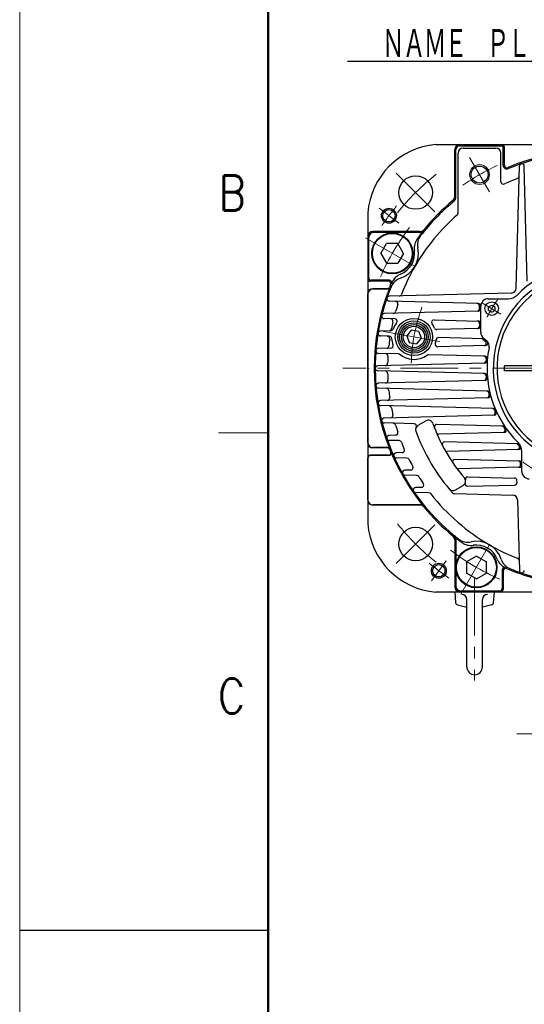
# Model space of a CAD drawing. Header units: millimetres. Extents: x 0 to 1733, y 0 to 1188.
# Tile 45 of 154: x 0 to 203, y 564 to 960. Entities that reach past the tile are written whole.
import ezdxf

# ---------------------------------------------------------------- set-up
doc = ezdxf.new("R2010")
doc.units = ezdxf.units.MM
doc.header["$LTSCALE"] = 0.727559
doc.linetypes.add('CENTER', pattern=[50.8, 31.75, -6.35, 6.35, -6.35])
doc.linetypes.add('DOTSX', pattern=[6.35, 3.175, -3.175])
doc.layers.add('NoLayerName_001', color=7, linetype='Continuous')
doc.layers.add('NoLayerName_002', color=7, linetype='Continuous')
doc.styles.get("Standard").update_dxf_attribs({"font": 'txt', "bigfont": 'extfont2'})
doc.dimstyles.get("Standard").update_dxf_attribs({"dimtxt": 2.5, "dimasz": 2.5, "dimexe": 1, "dimexo": 1, "dimtad": 1, "dimdec": 3, "dimzin": 0, "dimdsep": 46, "dimtxsty": 'Standard', "dimcen": 2.5, "dimadec": 3, "dimazin": 0, "dimtfac": 0.75, "dimtdec": 3, "dimtmove": 0, "dimatfit": 3, "dimfxl": 1, "dimarcsym": 0})

msp = doc.modelspace()

# ---------------------------------------------------------------- linework, layer by layer
at = {"layer": 'NoLayerName_001', "color": 7, "linetype": 'Continuous', "lineweight": 13}
msp.add_line((0, 0), (0, 1188), dxfattribs=at)
at = {"layer": 'NoLayerName_001', "color": 7, "linetype": 'Continuous', "lineweight": 50}
msp.add_line((100, 40), (100, 1148), dxfattribs=at)
at = {"layer": 'NoLayerName_001', "color": 7, "linetype": 'Continuous', "lineweight": 25}
for p, q in [((167.4, 909.99999775), (292.601, 909.99999775)), ((175, 889.00180932), (175, 907.99999775)), ((175.5, 889.00180932), (175.5, 907.99999775)), ((177, 909.49999775), (194, 909.49999775)), ((178.4, 908.59999775), (191.6, 908.59999775)), ((194.5, 901.70832046), (194.5, 908.99999775)), ((195, 901.70832046), (195, 908.99999775)), ((176.4, 882.51271646), (176.4, 906.59999775)), ((193.6, 895.07222963), (193.6, 906.59999775)), ((199.71440888, 852.23254963), (201.00034268, 901.3403801)), ((204.21027908, 855.10860053), (202.99965732, 901.3403801)), ((140, 882.59999775), (140, 757.39899775)), ((140.401, 856.40146424), (140.401, 872.59853126)), ((160.99818843, 874.99999775), (142, 874.99999775)), ((160.92687929, 874.59853126), (142.401, 874.59853126)), ((145.31765015, 866.24999775), (147.60515015, 870.24999775)), ((152.18015015, 870.24999775), (147.60515015, 870.24999775)), ((154.46765015, 866.24999775), (152.18015015, 870.24999775)), ((145.31765015, 866.24999775), (147.60515015, 862.24999775)), ((154.46765015, 866.24999775), (152.18015015, 862.24999775)), ((147.60515015, 862.24999775), (152.18015015, 862.24999775)), ((148.29167729, 854.99999775), (141, 854.99999775)), ((148.67700754, 855.40146424), (141.401, 855.40146424)), ((147.88270584, 851.99999775), (142, 851.99999775)), ((142.087, 851.91272243), (147.96970584, 851.91272243)), ((140.087, 790.08727307), (140.087, 849.91272243)), ((197.76744812, 850.28558887), (148.65961765, 848.99965507)), ((188.5, 847.99999077), (196.53359206, 847.99999077)), ((184.52617695, 846.06114152), (148.65961765, 847.00034043)), ((185, 843.97994889), (185, 845.03941247)), ((185.5, 834.4316903), (185.5, 844.99999077)), ((188.63164438, 844.72335308), (189.88164438, 845.44504092)), ((188.63164438, 843.27997741), (188.63164438, 844.72335308)), ((189.88164438, 845.44504092), (191.13164438, 844.72335308)), ((191.13164438, 844.72335308), (191.13164438, 843.27997741)), ((184.52617695, 842.99338452), (146.57718043, 841.99965507)), ((150.86086874, 839.8881681), (146.57718043, 840.00034043)), ((189.88164438, 842.55828957), (188.63164438, 843.27997741)), ((189.88164438, 842.55828957), (191.13164438, 843.27997741)), ((166.71338216, 839.47305543), (184.42617695, 839.00922957)), ((184.52617695, 836.0315157), (167.79125408, 835.59329633)), ((185, 838.02004661), (185, 837.01808007)), ((149.26700901, 835.1082219), (145.12100931, 834.99965507)), ((148.65084621, 832.90790839), (145.12100931, 833.00034043)), ((157.55182303, 835.31313258), (155.69625504, 833.10175275)), ((155.69625504, 833.10175275), (156.68358214, 830.38909382)), ((160.51929367, 834.78988744), (157.55182303, 835.31313258)), ((161.50662078, 832.07722851), (159.65105278, 829.86584868)), ((160.51929367, 834.78988744), (161.50662078, 832.07722851)), ((186.51100938, 831.91650513), (168.55505736, 832.38669828)), ((186.61300876, 832.09946732), (187.76315142, 831.168892)), ((149.24512835, 828.13021672), (144.2591802, 827.99965507)), ((156.68358214, 830.38909382), (159.65105278, 829.86584868)), ((187.42811284, 829.13007336), (168.17830533, 828.62599941)), ((186.29232576, 831.7157673), (187.31492235, 830.88838895)), ((152.37135606, 825.78791562), (144.2591802, 826.00034043)), ((187.20124248, 824.87586295), (164.46701471, 825.47117966)), ((187.14022135, 822.130007), (143.97382305, 820.99965507)), ((213.30000042, 820.99999997), (195.00000088, 820.99999997)), ((195.00000088, 819.00000002), (195.00000088, 820.99999997)), ((187.14022135, 817.8699885), (143.97382305, 819.00034043)), ((213.30000042, 819.00000002), (195.00000088, 819.00000002)), ((187.20124248, 815.12413255), (144.2591802, 813.99965507)), ((188.24153231, 810.848622), (144.2591802, 812.00034043)), ((188.42194124, 808.13352988), (145.12100931, 806.99965507)), ((190.61189666, 803.80911962), (145.12100931, 805.00034043)), ((190.90158059, 801.16033034), (146.57718043, 799.99965507)), ((158.63434996, 797.68461233), (146.57718043, 798.00034043)), ((160.29067592, 797.07380881), (163.37354651, 798.85370498)), ((194.51972886, 796.74492061), (167.8380551, 797.44360483)), ((151.18205975, 793.06570755), (148.65961765, 792.99965507)), ((194.89139722, 794.21027683), (168.60064906, 793.52182936)), ((152.67815535, 790.89511131), (148.65961765, 791.00034043)), ((200.42340331, 789.64485799), (170.97630447, 790.41595741)), ((148.29167729, 784.99999775), (141, 784.99999775)), ((148.42233008, 784.91272243), (141.087, 784.91272243)), ((147.88270584, 787.99999775), (142, 787.99999775)), ((147.94141652, 788.08727307), (142.087, 788.08727307)), ((153.84127872, 786.06310797), (151.41811034, 785.99965507)), ((200.62103716, 787.28807906), (171.98769664, 786.53828865)), ((202.00000698, 778.49999775), (202.00000698, 786.53358981)), ((140.087, 767.08727307), (140.087, 783.91272243)), ((155.78620471, 783.88595785), (151.41811034, 784.00034043)), ((201.02618392, 782.7013073), (175.19145215, 783.37781356)), ((201.50000698, 781.19336458), (201.50000698, 781.71474294)), ((157.26737045, 779.06093536), (154.92717089, 778.99965507)), ((159.72692866, 776.87465434), (154.92717089, 777.00034043)), ((201.02618392, 780.20680021), (176.48151332, 779.5640754)), ((175.29067592, 771.0930467), (178.37354651, 772.87294287)), ((180.20690429, 772.54716067), (199.09966846, 773.04188511)), ((180.30929173, 776.3356862), (199.07864133, 775.84419348)), ((200.07314884, 774.06771939), (200.05212171, 774.87071311)), ((161.57520086, 772.05927235), (159.29850912, 771.99965507)), ((164.65224633, 769.86014788), (159.29850912, 770.00034043)), ((174.88447371, 769.59220758), (198.31042969, 768.97877733)), ((160.99818843, 764.99999775), (142, 764.99999775)), ((161.03895057, 765.08727307), (142.087, 765.08727307)), ((200.25739044, 767.03181658), (201.00034268, 738.6596154)), ((175, 750.99818618), (175, 731.99999775)), ((175.40146649, 750.92687704), (175.40146649, 732.40099775)), ((183.75, 744.4676479), (179.75, 742.1801479)), ((179.75, 742.1801479), (179.75, 737.6051479)), ((183.75, 744.4676479), (187.75, 742.1801479)), ((187.75, 737.6051479), (187.75, 742.1801479)), ((183.75, 735.3176479), (179.75, 737.6051479)), ((183.75, 735.3176479), (187.75, 737.6051479)), ((194.09853351, 738.89033349), (194.09853351, 731.40099775)), ((194.5, 738.50153151), (194.5, 730.99999775)), ((208.00000062, 729.99999775), (167.4, 729.99999775)), ((175, 729.99999775), (175.37487985, 725.7151015)), ((193.09853351, 730.40099775), (177.40146649, 730.40099775)), ((190.62468269, 725.71010124), (191, 729.99999775)), ((179.85, 699.84999775), (179.85, 726.99999775)), ((186.15, 699.84999775), (186.15, 726.99999775)), ((176.12853892, 724.83211474), (179.85978178, 723.89930402)), ((189.87102361, 724.82711448), (186.15978178, 723.89930402)), ((0, 594), (100, 594))]:
    msp.add_line(p, q, dxfattribs=at)
at = {"layer": 'NoLayerName_001', "color": 4, "linetype": 'CENTER', "lineweight": 13}
for p, q in [((180.99998819, 904.87048098), (188.99998815, 891.01407453)), ((167.06732705, 882.93176616), (151.51136748, 898.48850497)), ((152.53235553, 878.376055), (144.54600042, 884.39420523)), ((139.06733604, 872.49999844), (160.71797059, 859.99999875)), ((193.62221027, 841.75410876), (186.17555666, 846.22850966)), ((146.2913413, 834.7600928), (170.91153451, 830.41888846)), ((213.30000042, 820), (130, 820)), ((167.06823159, 757.0673248), (151.51149278, 741.51136523)), ((177.50000247, 729.06733463), (190.00000216, 750.71796919)), ((171.62394275, 742.53235328), (165.60579252, 734.54599817)), ((183, 735.61060003), (183, 694.36901084)), ((260, 673), (200, 673))]:
    msp.add_line(p, q, dxfattribs=at)
at = {"layer": 'NoLayerName_001', "color": 2, "linetype": 'DOTSX', "lineweight": 13}
for p, q in [((140.5, 820.01731025), (140.5, 819.98268525)), ((140.5, 820.01731025), (140.5, 819.98268525)), ((140.5, 820.01731025), (140.5, 819.98268525)), ((140.5, 791.51731025), (140.5, 791.48268525)), ((193.51725, 730.49999775), (193.48275, 730.49999775))]:
    msp.add_line(p, q, dxfattribs=at)
at = {"layer": 'NoLayerName_001', "color": 2, "linetype": 'Continuous', "lineweight": 13}
msp.add_line((100, 794), (80, 794), dxfattribs=at)
at = {"layer": 'NoLayerName_001', "color": 4, "linetype": 'Continuous', "lineweight": 13}
msp.add_circle((184.99998819, 897.94227772), 4, dxfattribs=at)
at = {"layer": 'NoLayerName_001', "color": 7, "linetype": 'Continuous', "lineweight": 25}
for centre, radius in [((184.99998819, 897.94227772), 3.4), ((159.289, 890.71099775), 6.75), ((148.53917798, 881.38513011), 3), ((148.53917798, 881.38513011), 2.5), ((149.89265015, 866.24999775), 8.25), ((149.89265015, 866.24999775), 8), ((189.88164438, 844.00166524), 2.75), ((158.60143791, 832.58949063), 7.5), ((158.60143791, 832.58949063), 6.5), ((158.60143791, 832.58949063), 5.75), ((158.60143791, 832.58949063), 5), ((158.60143791, 832.58949063), 4.305), ((159.289, 749.28999775), 6.75), ((183.75, 739.8926479), 8.25), ((183.75, 739.8926479), 8), ((168.61486764, 738.53917573), 3), ((168.61486764, 738.53917573), 2.5)]:
    msp.add_circle(centre, radius, dxfattribs=at)
for centre, radius, start, end in [((169.896, 880.10399775), 30.0001, 94.7743, 175.22555), ((177, 907.99999775), 2, 90, 180), ((177, 907.99999775), 1.5, 90, 180), ((178.4, 906.59999775), 2, 90, 180), ((191.6, 906.59999775), 2, 0, 90), ((194, 908.99999775), 1, 360, 90), ((194, 908.99999775), 0.5, 360, 90), ((230, 819.99999775), 87.5, 90, 112.5928921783), ((230, 819.99999775), 87, 90, 112.5928921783), ((196, 901.70832046), 1.5, 180, 292.5928921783), ((196, 901.70832046), 1, 180, 292.5928921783), ((202, 901.31420315), 1, 1.5, 178.5), ((230, 819.99999775), 82, 111.2664338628, 115.2460271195), ((199.89545624, 897.34801935), 1, 291.2664338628, 358.5), ((194.6, 895.07222963), 1, 180, 295.2460271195), ((230, 819.99999775), 87.5, 129.558929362, 140.441070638), ((173, 889.00180932), 2, 309.558929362, 0), ((173, 889.00180932), 2.5, 309.558929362, 0), ((230, 819.99999775), 87, 129.8253411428, 142.161887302), ((230, 819.99999775), 87, 129.558929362, 129.8253411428), ((230, 819.99999775), 82, 131.1346863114, 150.0000093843), ((175.4, 882.51271646), 1, 311.1346863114, 0), ((160.99818843, 876.99999775), 2, 270, 320.441070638), ((142, 872.99999775), 2, 90, 180), ((142.401, 872.59853126), 2, 90, 180), ((164.72765278, 868.46865451), 6, 143.4038848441, 188.5058976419), ((230, 819.99999775), 87.3, 140.6688000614, 143.4038848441), ((166.03048193, 869.6880321), 6, 142.161887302, 192.0266369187), ((160.92687929, 876.59853126), 2, 270, 320.6688000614), ((149.89264313, 866.24998632), 10.5, 287.9733796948, 12.0266369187), ((149.89264313, 866.24998632), 9, 291.4941189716, 8.5058976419), ((230, 819.99999775), 82, 150.0000093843, 158.7335661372), ((230, 819.99999775), 42, 78.6752060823, 135.4020552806), ((141, 855.99999775), 1, 180, 270), ((141.401, 856.40146424), 1, 180, 270), ((154.98413209, 850.55518654), 6, 107.9733796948, 157.8381293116), ((155.38872898, 852.29315859), 6, 111.4941189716, 156.5961317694), ((230, 820), 39.49999901, 318.3301342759, 270), ((230, 819.99999775), 38, 319.6850908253, 270.7214736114), ((230, 820), 37.99999905, 319.6850908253, 270.7162158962), ((142, 849.99999775), 2, 90, 180), ((142.087, 849.91272243), 2, 90, 180), ((230, 819.99999775), 87.413, 158.144864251, 201.855135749), ((230, 819.99999775), 87, 157.8381293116, 180), ((147.88270584, 852.99999775), 1, 270, 338.1065719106), ((147.94141652, 852.91272243), 1, 270, 338.144864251), ((148.29167729, 853.99999775), 1, 337.4071078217, 90), ((148.67700754, 854.40146424), 1, 337.0705378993, 90), ((230, 819.99999775), 87.5, 157.4071078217, 158.1065719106), ((230, 819.99999775), 87.3, 156.5961317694, 157.0705378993), ((197.71509423, 852.28490352), 2, 271.5, 358.5), ((148.6857946, 847.99999775), 1, 91.5, 268.5), ((152.6519784, 850.10454151), 1, 271.5, 338.7335661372), ((188.5, 844.99999077), 3, 90, 180), ((196.53359206, 852.99999077), 5, 270, 315.4020552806), ((151.1558828, 845.93463063), 1, 341.7921266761, 88.5), ((230, 819.99999775), 82, 161.7921266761, 163.8426533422), ((184, 843.97994889), 1, 271.5, 0), ((184.0006179, 845.07456097), 1, 357.9857241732, 88.5), ((184.5, 845.06148419), 1, 0, 88.5), ((184.5, 843.99304185), 1, 271.5, 0), ((146.60335738, 840.99999775), 1, 91.5, 268.5), ((149.18791439, 838.93163316), 1, 346.8152346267, 88.5), ((150.2784077, 843.09691791), 1, 271.5, 343.8426533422), ((150.83469179, 838.88851077), 1, 320.9571062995, 88.5), ((148.57458693, 836.09043298), 1, 271.5, 348.8218254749), ((230, 819.99999775), 82, 166.8152346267, 168.8218254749), ((158.60143791, 832.58949063), 9, 140.9571062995, 159.4001707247), ((166.68720521, 838.4733981), 1, 88.5, 216.0428937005), ((158.60143791, 832.58949063), 9, 23.5998292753, 36.0428937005), ((167.76507713, 836.59295365), 1, 203.5998292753, 271.5), ((184, 838.02004661), 1, 0, 88.5), ((184, 837.01808007), 1, 271.5, 0), ((184.4, 838.00957225), 1, 0, 88.5), ((184.4, 837.02855444), 1, 271.5, 0), ((184.5, 837.03117303), 1, 271.5, 0), ((145.14718626, 833.99999775), 1, 91.5, 268.5), ((147.86159724, 831.92823281), 1, 351.7372019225, 88.5), ((148.62466926, 831.90825107), 1, 3.9062405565, 88.5), ((149.24083207, 836.10787922), 1, 271.5, 339.4001707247), ((158.60143791, 832.58949063), 9, 183.9062405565, 200.2405100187), ((168.52888042, 831.38704096), 1, 88.5, 173.0937594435), ((188.5, 834.4316903), 3, 180, 231.0238323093), ((185.66332868, 830.93835964), 1, 51.0238323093, 88.5), ((186.48483244, 830.9168478), 1, 51.0238323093, 88.5), ((144.28535714, 826.99999775), 1, 91.5, 268.5), ((147.49869171, 829.08482746), 1, 271.5, 353.7160553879), ((230, 819.99999775), 82, 171.7372019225, 173.7160553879), ((149.2189514, 829.12987405), 1, 271.5, 20.2405100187), ((168.15212839, 829.62565673), 1, 162.7594899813, 271.5), ((158.60143791, 832.58949063), 9, 342.7594899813, 353.0937594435), ((186.68592527, 830.11098129), 1, 271.5, 51.0238323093), ((187.40193589, 830.12973068), 1, 271.5, 40.2805492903), ((185.87616018, 828.83666902), 3, 348.6752060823, 51.0238323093), ((230, 819.99999775), 42, 168.6752060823, 225.4020552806), ((147.14621142, 824.92439806), 1, 356.5986367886, 88.5), ((230, 819.99999775), 82, 176.5986367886, 178.5640548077), ((152.34517911, 824.7882583), 1, 51.2718599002, 88.5), ((158.60143791, 832.58949063), 9, 229.1775603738, 305.7281400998), ((164.44083776, 824.47152233), 1, 88.5, 125.7281400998), ((186.67422053, 823.88932071), 1, 354.8703501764, 88.5), ((187.17506553, 823.87620563), 1, 354.828087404, 88.5), ((144, 819.99999775), 1, 91.5, 269.6738767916), ((147.02606489, 822.07992363), 1, 271.5, 358.5640548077), ((186.61178342, 823.11651215), 1, 271.5, 355.8915808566), ((187.11404441, 823.12966432), 1, 271.5, 355.8261539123), ((230, 819.99999775), 42.5, 174.8703501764, 175.8915808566), ((230, 819.99999775), 87, 180, 219.8253411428), ((147.02606489, 817.92007187), 1, 1.4359451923, 88.5), ((230, 819.99999775), 82, 181.4359451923, 183.4013632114), ((186.61178342, 816.88348335), 1, 4.1084191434, 88.5), ((186.67422053, 816.11067479), 1, 271.5, 5.1296498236), ((187.11404441, 816.87033118), 1, 4.1738460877, 88.5), ((187.17506553, 816.12378987), 1, 271.5, 5.171912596), ((230, 819.99999775), 42.5, 184.1084191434, 185.1296498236), ((144.28535714, 812.99999775), 1, 90.3254519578, 269.6776367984), ((147.14621142, 815.07559744), 1, 271.5, 3.4013632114), ((147.49869171, 810.91516804), 1, 6.2839446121, 88.5), ((147.86159724, 808.07176269), 1, 271.5, 8.2627980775), ((230, 819.99999775), 82, 186.2839446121, 188.2627980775), ((187.69773617, 809.86251901), 1, 13.4764389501, 88.5), ((187.88266113, 809.11975113), 1, 271.5, 14.4846494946), ((188.21535536, 809.84896468), 1, 13.6547356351, 88.5), ((188.39576429, 809.13318721), 1, 271.5, 14.6383205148), ((230, 819.99999775), 42.5, 193.4764389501, 194.4846494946), ((145.14718626, 805.99999775), 1, 91.5, 268.5), ((148.57458693, 803.90956252), 1, 11.1781745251, 88.5), ((149.18791439, 801.06836234), 1, 271.5, 13.1847653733), ((230, 819.99999775), 82, 191.1781745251, 193.1847653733), ((190.03462204, 802.82389329), 1, 23.2568048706, 88.5), ((190.33292308, 802.14578231), 1, 271.5, 24.2325868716), ((190.58571971, 802.80946229), 1, 23.5644193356, 88.5), ((190.87540364, 802.15998767), 1, 271.5, 24.5120088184), ((230, 819.99999775), 42.5, 203.2568048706, 204.2325868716), ((146.60335738, 798.99999775), 1, 91.5, 268.5), ((150.2784077, 796.90307759), 1, 16.1573466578, 88.5), ((230, 819.99999775), 82, 196.1573466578, 198.2078733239), ((158.60817302, 796.684955), 1, 333.401714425, 88.5), ((161.29067592, 795.34175801), 2, 120, 199.7419272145), ((164.37354651, 797.12165417), 2, 19.2193036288, 120), ((229.99999998, 819.99999775), 67.5, 199.2193036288, 220.7806963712), ((167.81187815, 796.4439475), 1, 88.5, 200.7460347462), ((193.87883656, 795.76136018), 1, 33.8630734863, 88.5), ((194.49355191, 795.74526329), 1, 34.337290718, 88.5), ((230, 819.99999775), 42.5, 213.8630734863, 214.767471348), ((148.6857946, 791.99999775), 1, 91.5, 268.5), ((151.1558828, 794.06536487), 1, 271.5, 18.2078733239), ((229.99999998, 819.99999775), 75, 199.7419272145, 221.8880629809), ((168.57447211, 794.52148668), 1, 202.5280387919, 271.5), ((194.26592062, 795.19424094), 1, 271.5, 34.767471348), ((194.86522027, 795.20993415), 1, 271.5, 35.2056650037), ((142, 789.99999775), 2, 180, 270), ((142.087, 790.08727307), 2, 180, 270), ((152.6519784, 789.89545399), 1, 21.2664338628, 88.5), ((230, 819.99999775), 82, 201.2664338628, 203.380412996), ((170.95012752, 789.41630009), 1, 88.5, 207.380992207), ((199.77893873, 788.6613911), 1, 37.4409329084, 88.5), ((200.03711017, 788.27313118), 1, 271.5, 29.8024998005), ((200.39722637, 788.64520067), 1, 31.8638589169, 88.5), ((197.00000698, 786.53358981), 5, 360, 45.4020552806), ((197.00000698, 786.53358981), 4.5, 29.8024998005, 37.4409329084), ((200.59486021, 788.28773638), 1, 271.5, 26.0105504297), ((141, 783.99999775), 1, 90, 180), ((141.087, 783.91272243), 1, 90, 180), ((147.88270584, 786.99999775), 1, 21.8934280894, 90), ((147.94141652, 787.08727307), 1, 21.855135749, 90), ((148.29167729, 785.99999775), 1, 270, 22.5928921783), ((148.42233008, 785.91272243), 1, 270, 22.6776385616), ((230, 819.99999775), 87.5, 201.8934280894, 202.5928921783), ((230, 819.99999775), 87.413, 202.6776385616, 219.5324474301), ((151.44428729, 784.99999775), 1, 91.5, 268.5), ((153.81510177, 787.0627653), 1, 271.5, 23.380412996), ((171.96151969, 787.53794597), 1, 209.2191346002, 271.5), ((155.76002776, 782.88630052), 1, 26.5611682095, 88.5), ((230, 819.99999775), 82, 206.5611682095, 208.7636517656), ((157.2411935, 780.06059268), 1, 271.5, 28.7636517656), ((175.16527521, 782.37815624), 1, 88.5, 214.4538314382), ((200.50000698, 781.71474294), 1, 0, 88.5), ((200.50000698, 781.19336458), 1, 271.5, 0), ((201.00000698, 781.70164998), 1, 0, 88.5), ((201.00000698, 781.20645754), 1, 271.5, 0), ((154.95334784, 777.99999775), 1, 91.5, 268.5), ((159.70075171, 775.87499702), 1, 32.115417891, 88.5), ((176.45533638, 780.56373272), 1, 216.3720762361, 271.5), ((205.00000698, 778.49999775), 3, 180, 270), ((230, 819.99999775), 82, 212.115417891, 214.4408429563), ((161.54902391, 773.05892967), 1, 271.5, 34.4408429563), ((177.37354651, 774.60499367), 2, 300, 40.7806963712), ((180.18072734, 773.546818), 1, 159.3459070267, 271.5), ((180.28311478, 775.33602887), 1, 88.5, 194.1037447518), ((199.05246439, 774.84453616), 1, 1.5, 88.5), ((199.07349152, 774.04154244), 1, 271.5, 1.5), ((159.32468606, 770.99999775), 1, 91.5, 268.5), ((164.62606938, 768.86049056), 1, 38.034702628, 88.5), ((230, 819.99999775), 82, 218.034702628, 240.0000093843), ((174.29067592, 772.82509751), 2, 220.2580727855, 300), ((174.91065066, 770.5918649), 1, 221.8880629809, 268.5), ((198.25807579, 766.97946268), 2, 1.5, 88.5), ((142, 766.99999775), 2, 180, 270), ((142.087, 767.08727307), 2, 180, 270), ((160.99818843, 762.99999775), 2, 39.558929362, 90), ((161.03895057, 763.08727307), 2, 39.5324474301, 90), ((230, 819.99999775), 87.5, 219.558929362, 230.441070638), ((230, 819.99999775), 87, 219.8253411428, 230.1746588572), ((169.896, 759.89599775), 30.0001, 184.773, 265.225), ((230, 819.99999775), 87, 230.1746588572, 232.161887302), ((173, 750.99818618), 2, 0, 50.441070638), ((173.40146649, 750.92687704), 2, 0, 50.6688000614), ((230, 819.99999775), 87.3, 230.6688000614, 233.4038848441), ((180.31196565, 756.03047968), 6, 232.161887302, 282.0266369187), ((181.53134324, 754.72765053), 6, 233.4038848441, 278.5058976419), ((183.75001143, 739.89264088), 10.5, 17.9733796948, 102.0266369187), ((183.75001143, 739.89264088), 9, 21.4941189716, 98.5058976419), ((230, 819.99999775), 82, 240.0000093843, 248.7335661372), ((197.70683916, 745.38872673), 6, 201.4941189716, 246.5961317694), ((199.44481121, 744.98412984), 6, 197.9733796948, 247.8381293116), ((199.89545624, 742.65197615), 1, 1.5, 68.7335661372), ((195.09853351, 738.89033349), 1, 66.7178034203, 180), ((195.5, 738.50153151), 1, 67.0560464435, 180), ((230, 819.99999775), 87.5, 247.0560464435, 254.4454068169), ((230, 819.99999775), 87, 247.8381293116, 255.1781789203), ((201.99999998, 738.68579237), 1, 181.5, 358.5), ((177, 731.99999775), 2, 180, 270), ((177.40146649, 732.40099775), 2, 180, 270), ((177.85, 726.99999775), 2, 0, 90), ((188.15, 726.99999775), 2, 90, 180), ((193.09853351, 731.40099775), 1, 270, 0), ((193.5, 730.99999775), 1, 270, 0), ((176.37107454, 725.80225724), 1, 185, 255.9637565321), ((189.62848799, 725.79725698), 1, 284.0362434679, 355), ((183, 699.84999775), 3.15, 180, 0)]:
    msp.add_arc(centre, radius, start, end, dxfattribs=at)
at = {"layer": 'NoLayerName_001', "color": 4, "linetype": 'CENTER', "lineweight": 13}
for centre, radius, start, end in [((230, 819.99999775), 90, 114.9053721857, 125.0946448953), ((230, 819.99999775), 99.9996, 128.6944657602, 141.3059514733), ((230, 819.99999775), 102, 140.1911020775, 145.8088979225), ((230.00000116, 819.99999975), 92.49999768, 142.251423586, 157.7485764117), ((229.99999822, 819.99999806), 72.49999819, 160.1091405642, 179.8908594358), ((230, 820), 46.74999883, 144.0592444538, 154.0308933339), ((230, 820), 46.74999883, 145.2024328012, 152.991742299), ((230, 820), 46.74999883, 233.9293610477, 243.3018919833), ((230, 819.99999775), 99.9996, 218.6944657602, 231.3059514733), ((230.00000116, 819.99999975), 92.49999768, 232.251423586, 247.7485764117), ((230, 819.99999775), 102, 230.1911020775, 235.8088979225)]:
    msp.add_arc(centre, radius, start, end, dxfattribs=at)

# ---------------------------------------------------------------- texts
at = {"layer": 'NoLayerName_001', "color": 2, "lineweight": 13, "char_height": 14, "attachment_point": 7}
for s, insert in [('\\A1;\\W0.8600;B', (80.06628, 883.557968)), ('\\A1;\\W0.8600;C', (79.747704, 681.169))]:
    msp.add_mtext(s, dxfattribs=dict(at, insert=insert))
at = {"layer": 'NoLayerName_002', "color": 3, "linetype": 'Continuous', "lineweight": 13, "insert": (230, 944), "char_height": 12.8000001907, "attachment_point": 9, "line_spacing_factor": 0.6}
msp.add_mtext('\\A1;\\W0.6510;\\T0.9200;ＮＡＭＥ\u3000ＰＬＡＴＥ', dxfattribs=at)

# ---------------------------------------------------------------- leaders
at = {"layer": 'NoLayerName_002', "color": 3, "linetype": 'Continuous', "lineweight": 13, "annotation_type": 0, "has_hookline": 1, "hookline_direction": 1, "text_width": 98.181136}
msp.add_leader([(245.80934998, 847.49999931), (238.625, 943.375), (230.625, 943.375)], dimstyle='Standard', override={"dimtxt": 12.8, "dimasz": 8, "dimldrblk": 'OPEN30'}, dxfattribs=at)

doc.saveas('drawing.dxf')
